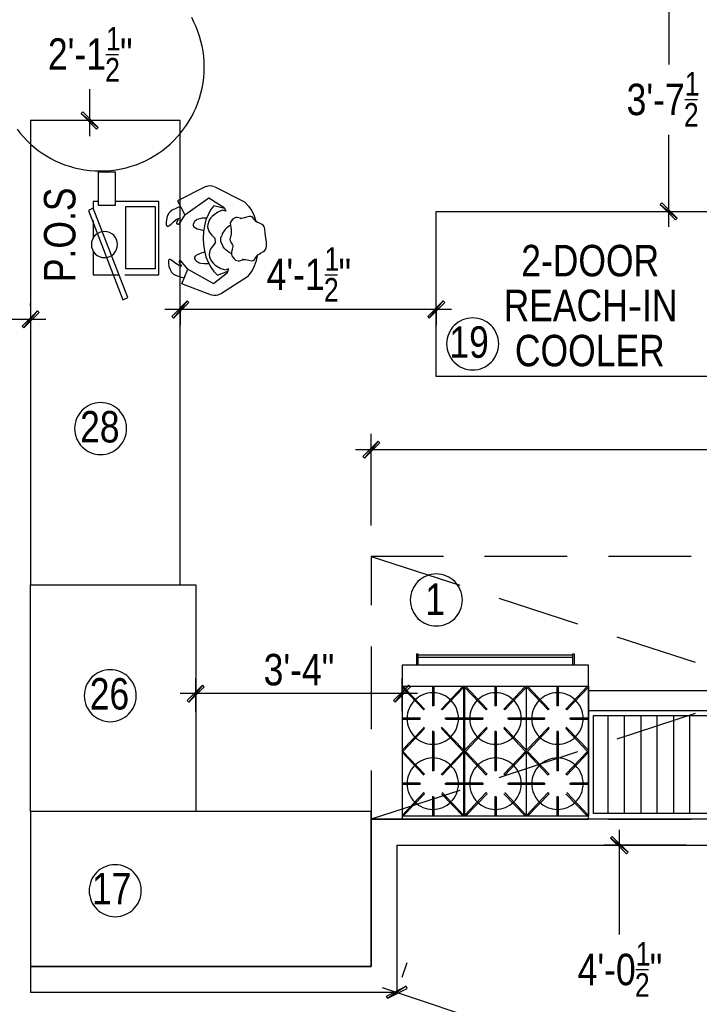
# Model space of a CAD drawing. Header units: millimetres. Extents: x -2604 to 15910, y -8758 to 4239.
# Tile 3 of 13: x 2759 to 6104, y -5005 to -156. Entities that reach past the tile are written whole.
import ezdxf
from ezdxf.enums import TextEntityAlignment as Align

# ---------------------------------------------------------------- set-up
doc = ezdxf.new("R2010")
doc.units = ezdxf.units.MM
doc.layers.add('SOURCE_TEXT', color=7, linetype='Continuous')
doc.layers.add('SOURCE_TRACE', color=8, linetype='Continuous')

msp = doc.modelspace()

# ---------------------------------------------------------------- linework, layer by layer
at = {"layer": 'SOURCE_TRACE'}
for p, q in [((5953.8, 75.9), (5953.8, -376.6)), ((3183.5, -326.5), (3245.8, -326.5)), ((3103.5, -728.8), (3103.5, -498.5)), ((6032.3, -548.6), (6094.6, -548.6)), ((3069.7, -609.6), (3061.5, -617.7)), ((3061.5, -617.7), (3145.5, -686.8)), ((3061.5, -617.7), (3145.5, -686.8)), ((3137.4, -694.9), (3061.5, -617.7)), ((3145.5, -686.8), (3069.7, -609.6)), ((3029, -651.6), (3027.7, -651.6)), ((3145.5, -686.8), (3137.4, -694.9)), ((5953.8, -1175.9), (5953.8, -723.4)), ((3675.2, -978.1), (3535.7, -1048.5)), ((3718.6, -979.4), (3866.2, -1052.6)), ((3146.9, -1051.2), (3119.8, -1051.2)), ((3119.8, -1051.2), (3119.8, -1083.7)), ((3443.6, -1051.2), (3229.5, -1051.2)), ((3443.6, -1412.9), (3443.6, -1051.2)), ((3535.7, -1048.5), (3570.9, -1116.2)), ((3570.9, -1116.2), (3690.1, -1033.6)), ((3690.1, -1033.6), (3764.6, -1081)), ((3866.2, -1052.6), (3885.2, -1074.3)), ((5919.9, -1058), (5911.8, -1066.1)), ((5911.8, -1066.1), (5995.8, -1133.9)), ((5911.8, -1066.1), (5995.8, -1133.9)), ((5987.6, -1142), (5911.8, -1066.1)), ((5995.8, -1133.9), (5919.9, -1058)), ((3491, -1110.8), (3484.2, -1124.4)), ((3499.1, -1101.3), (3491, -1110.8)), ((3508.6, -1093.2), (3499.1, -1101.3)), ((3530.3, -1083.7), (3508.6, -1093.2)), ((3549.2, -1075.6), (3530.3, -1083.7)), ((3698.2, -1091.9), (3686, -1116.2)), ((3714.5, -1072.9), (3698.2, -1091.9)), ((3767.3, -1086.4), (3714.5, -1072.9)), ((3734.8, -1104.1), (3715.9, -1116.2)), ((3756.5, -1094.6), (3734.8, -1104.1)), ((3774.1, -1098.6), (3756.5, -1094.6)), ((3764.6, -1081), (3774.1, -1098.6)), ((3885.2, -1074.3), (3901.4, -1097.3)), ((3901.4, -1097.3), (3912.3, -1121.7)), ((5926.7, -1100), (6029.6, -1100)), ((3119.8, -1144.7), (3119.8, -1232.7)), ((3481.5, -1140.6), (3480.1, -1156.9)), ((3480.1, -1156.9), (3480.1, -1163.7)), ((3480.1, -1163.7), (3481.5, -1169.1)), ((3484.2, -1124.4), (3481.5, -1140.6)), ((3493.7, -1171.8), (3504.5, -1162.3)), ((3504.5, -1162.3), (3516.7, -1151.5)), ((3516.7, -1151.5), (3528.9, -1140.6)), ((3528.9, -1140.6), (3542.5, -1133.9)), ((3533, -1156.9), (3534.3, -1151.5)), ((3533, -1160.9), (3533, -1156.9)), ((3537, -1163.7), (3533, -1160.9)), ((3534.3, -1151.5), (3542.5, -1133.9)), ((3541.1, -1163.7), (3537, -1163.7)), ((3570.9, -1116.2), (3541.1, -1163.7)), ((3615.6, -1156.9), (3612.9, -1165)), ((3619.7, -1150.1), (3615.6, -1156.9)), ((3625.1, -1144.7), (3619.7, -1150.1)), ((3630.5, -1140.6), (3625.1, -1144.7)), ((3638.6, -1137.9), (3630.5, -1140.6)), ((3657.6, -1133.9), (3638.6, -1137.9)), ((3679.3, -1132.5), (3657.6, -1133.9)), ((3675.2, -1142), (3668.4, -1170.4)), ((3686, -1116.2), (3675.2, -1142)), ((3687.4, -1154.2), (3684.7, -1165)), ((3691.5, -1143.3), (3687.4, -1154.2)), ((3698.2, -1133.9), (3691.5, -1143.3)), ((3706.4, -1124.4), (3698.2, -1133.9)), ((3715.9, -1116.2), (3706.4, -1124.4)), ((3805.3, -1142), (3794.4, -1156.9)), ((3794.4, -1156.9), (3797.1, -1169.1)), ((3810.7, -1136.6), (3805.3, -1142)), ((3816.1, -1132.5), (3810.7, -1136.6)), ((3822.9, -1129.8), (3816.1, -1132.5)), ((3829.6, -1129.8), (3822.9, -1129.8)), ((3844.5, -1133.9), (3829.6, -1129.8)), ((3847.3, -1135.2), (3843.2, -1136.6)), ((3851.3, -1135.2), (3844.5, -1133.9)), ((3859.4, -1133.9), (3851.3, -1135.2)), ((3875.7, -1128.4), (3859.4, -1133.9)), ((3890.6, -1124.4), (3875.7, -1128.4)), ((3896, -1124.4), (3890.6, -1124.4)), ((3902.8, -1127.1), (3896, -1124.4)), ((3912.3, -1137.9), (3902.8, -1127.1)), ((3912.3, -1121.7), (3920.4, -1147.4)), ((3923.1, -1150.1), (3912.3, -1137.9)), ((3929.9, -1154.2), (3923.1, -1150.1)), ((3936.7, -1156.9), (3929.9, -1154.2)), ((3951.6, -1163.7), (3936.7, -1156.9)), ((3957, -1167.7), (3951.6, -1163.7)), ((5995.8, -1133.9), (5987.6, -1142)), ((3481.5, -1169.1), (3484.2, -1173.1)), ((3484.2, -1173.1), (3486.9, -1174.5)), ((3486.9, -1174.5), (3489.6, -1173.1)), ((3489.6, -1173.1), (3493.7, -1171.8)), ((3612.9, -1165), (3612.9, -1171.8)), ((3612.9, -1171.8), (3617, -1177.2)), ((3617, -1177.2), (3623.7, -1181.3)), ((3623.7, -1181.3), (3631.9, -1185.3)), ((3631.9, -1185.3), (3641.3, -1188)), ((3641.3, -1188), (3664.4, -1193.5)), ((3663, -1200.2), (3661.7, -1231.4)), ((3668.4, -1170.4), (3663, -1200.2)), ((3684.7, -1165), (3683.3, -1175.9)), ((3683.3, -1175.9), (3686, -1186.7)), ((3686, -1186.7), (3690.1, -1197.5)), ((3690.1, -1197.5), (3696.9, -1207)), ((3696.9, -1207), (3705, -1216.5)), ((3757.8, -1207), (3753.8, -1219.2)), ((3764.6, -1196.2), (3757.8, -1207)), ((3770, -1189.4), (3764.6, -1196.2)), ((3776.8, -1182.6), (3770, -1189.4)), ((3784.9, -1175.9), (3776.8, -1182.6)), ((3795.8, -1167.7), (3784.9, -1175.9)), ((3797.1, -1169.1), (3798.5, -1179.9)), ((3798.5, -1179.9), (3799.8, -1190.8)), ((3799.8, -1211.1), (3798.5, -1219.2)), ((3799.8, -1190.8), (3799.8, -1198.9)), ((3799.8, -1198.9), (3799.8, -1211.1)), ((3961, -1173.1), (3957, -1167.7)), ((3963.8, -1179.9), (3961, -1173.1)), ((3965.1, -1188), (3963.8, -1179.9)), ((3967.8, -1207), (3965.1, -1188)), ((3970.5, -1230), (3967.8, -1207)), ((3661.7, -1231.4), (3663, -1262.5)), ((3705, -1216.5), (3721.3, -1234.1)), ((3722.6, -1251.7), (3707.7, -1272)), ((3722.6, -1251.7), (3721.3, -1234.1)), ((3748.4, -1235.5), (3749.7, -1230)), ((3748.4, -1242.2), (3748.4, -1235.5)), ((3748.4, -1247.6), (3748.4, -1242.2)), ((3751.1, -1253.1), (3748.4, -1247.6)), ((3749.7, -1230), (3753.8, -1219.2)), ((3756.5, -1263.9), (3751.1, -1253.1)), ((3794.4, -1230), (3793.1, -1238.2)), ((3793.1, -1238.2), (3794.4, -1244.9)), ((3795.8, -1226), (3794.4, -1230)), ((3794.4, -1244.9), (3798.5, -1251.7)), ((3798.5, -1219.2), (3795.8, -1226)), ((3798.5, -1251.7), (3806.6, -1263.9)), ((3973.2, -1251.7), (3970.5, -1230)), ((3973.2, -1270.7), (3973.2, -1251.7)), ((3119.8, -1293.7), (3119.8, -1412.9)), ((3638.6, -1310), (3648.1, -1305.9)), ((3648.1, -1305.9), (3669.8, -1299.1)), ((3663, -1262.5), (3668.4, -1293.7)), ((3668.4, -1293.7), (3675.2, -1323.5)), ((3692.8, -1303.2), (3691.5, -1312.7)), ((3695.5, -1292.4), (3692.8, -1303.2)), ((3700.9, -1281.5), (3695.5, -1292.4)), ((3707.7, -1272), (3700.9, -1281.5)), ((3760.6, -1274.7), (3756.5, -1263.9)), ((3768.7, -1284.2), (3760.6, -1274.7)), ((3774.1, -1289.6), (3768.7, -1284.2)), ((3780.9, -1296.4), (3774.1, -1289.6)), ((3790.4, -1301.8), (3780.9, -1296.4)), ((3801.2, -1308.6), (3790.4, -1301.8)), ((3805.3, -1285.6), (3801.2, -1300.5)), ((3801.2, -1300.5), (3801.2, -1310)), ((3808, -1273.4), (3805.3, -1285.6)), ((3806.6, -1263.9), (3808, -1268)), ((3808, -1268), (3808, -1273.4)), ((3938, -1310), (3944.8, -1305.9)), ((3944.8, -1305.9), (3959.7, -1297.8)), ((3959.7, -1297.8), (3965.1, -1292.4)), ((3965.1, -1292.4), (3969.2, -1286.9)), ((3969.2, -1286.9), (3971.9, -1278.8)), ((3971.9, -1278.8), (3973.2, -1270.7)), ((3492.3, -1338.4), (3491, -1342.5)), ((3491, -1342.5), (3491, -1347.9)), ((3491, -1347.9), (3491, -1354.7)), ((3491, -1354.7), (3493.7, -1370.9)), ((3495, -1337.1), (3492.3, -1338.4)), ((3499.1, -1337.1), (3495, -1337.1)), ((3503.2, -1338.4), (3499.1, -1337.1)), ((3514, -1346.5), (3503.2, -1338.4)), ((3527.6, -1356), (3514, -1346.5)), ((3541.1, -1365.5), (3527.6, -1356)), ((3546.5, -1341.1), (3543.8, -1345.2)), ((3543.8, -1345.2), (3543.8, -1349.2)), ((3543.8, -1349.2), (3545.2, -1354.7)), ((3545.2, -1354.7), (3554.6, -1370.9)), ((3550.6, -1341.1), (3546.5, -1341.1)), ((3585.8, -1384.5), (3550.6, -1341.1)), ((3621, -1324.9), (3625.1, -1319.4)), ((3621, -1333), (3621, -1324.9)), ((3625.1, -1339.8), (3621, -1333)), ((3625.1, -1319.4), (3630.5, -1314)), ((3629.2, -1346.5), (3625.1, -1339.8)), ((3635.9, -1350.6), (3629.2, -1346.5)), ((3630.5, -1314), (3638.6, -1310)), ((3642.7, -1354.7), (3635.9, -1350.6)), ((3650.8, -1356), (3642.7, -1354.7)), ((3668.4, -1358.7), (3650.8, -1356)), ((3690.1, -1357.4), (3668.4, -1358.7)), ((3675.2, -1323.5), (3686, -1350.6)), ((3686, -1350.6), (3699.6, -1375)), ((3691.5, -1312.7), (3692.8, -1323.5)), ((3692.8, -1323.5), (3696.9, -1334.3)), ((3696.9, -1334.3), (3702.3, -1345.2)), ((3702.3, -1345.2), (3710.4, -1354.7)), ((3710.4, -1354.7), (3719.9, -1362.8)), ((3801.2, -1310), (3802.5, -1320.8)), ((3803.9, -1320.8), (3814.7, -1334.3)), ((3814.7, -1334.3), (3821.5, -1339.8)), ((3821.5, -1339.8), (3826.9, -1342.5)), ((3826.9, -1342.5), (3833.7, -1343.8)), ((3833.7, -1343.8), (3840.5, -1343.8)), ((3840.5, -1343.8), (3855.4, -1338.4)), ((3859.4, -1337.1), (3855.4, -1334.3)), ((3855.4, -1338.4), (3862.2, -1337.1)), ((3862.2, -1337.1), (3870.3, -1337.1)), ((3870.3, -1337.1), (3886.5, -1339.8)), ((3886.5, -1339.8), (3901.4, -1343.8)), ((3901.4, -1343.8), (3908.2, -1342.5)), ((3908.2, -1342.5), (3913.6, -1339.8)), ((3913.6, -1339.8), (3921.8, -1327.6)), ((3915, -1368.2), (3924.5, -1342.5)), ((3921.8, -1327.6), (3931.2, -1314)), ((3924.5, -1342.5), (3929.9, -1316.7)), ((3931.2, -1314), (3938, -1310)), ((3493.7, -1370.9), (3499.1, -1385.8)), ((3499.1, -1385.8), (3505.9, -1399.4)), ((3505.9, -1399.4), (3515.4, -1408.9)), ((3554.6, -1370.9), (3541.1, -1365.5)), ((3557.4, -1456.3), (3585.8, -1384.5)), ((3585.8, -1384.5), (3713.1, -1454.9)), ((3699.6, -1375), (3714.5, -1396.7)), ((3713.1, -1454.9), (3780.9, -1400.7)), ((3714.5, -1396.7), (3732.1, -1414.3)), ((3719.9, -1362.8), (3729.4, -1369.6)), ((3729.4, -1369.6), (3749.7, -1380.4)), ((3732.1, -1414.3), (3783.6, -1394)), ((3749.7, -1380.4), (3771.4, -1387.2)), ((3771.4, -1387.2), (3789, -1381.8)), ((3780.9, -1400.7), (3789, -1381.8)), ((3885.2, -1417), (3902.8, -1392.6)), ((3902.8, -1392.6), (3915, -1368.2)), ((3119.8, -1412.9), (3247.1, -1412.9)), ((3275.6, -1412.9), (3443.6, -1412.9)), ((3515.4, -1408.9), (3526.2, -1414.3)), ((3526.2, -1414.3), (3547.9, -1422.4)), ((3547.9, -1422.4), (3568.2, -1427.8)), ((3747, -1506.4), (3885.2, -1417)), ((4260.4, -1411.6), (4322.7, -1411.6)), ((3703.7, -1511.8), (3557.4, -1456.3)), ((3507.2, -1617.5), (3583.1, -1540.3)), ((3583.1, -1540.3), (3515.4, -1625.6)), ((3583.1, -1540.3), (3515.4, -1625.6)), ((3515.4, -1625.6), (3591.2, -1548.4)), ((3591.2, -1548.4), (3583.1, -1540.3)), ((4842.9, -1540.3), (4767.1, -1617.5)), ((4775.2, -1625.6), (4842.9, -1540.3)), ((4775.2, -1625.6), (4842.9, -1540.3)), ((4851.1, -1548.4), (4775.2, -1625.6)), ((4842.9, -1540.3), (4851.1, -1548.4)), ((2846.2, -1589), (2770.3, -1664.9)), ((2778.4, -1673), (2846.2, -1589)), ((2778.4, -1673), (2846.2, -1589)), ((2854.3, -1597.2), (2778.4, -1673)), ((2812.3, -1564.6), (2812.3, -1553.8)), ((2846.2, -1589), (2854.3, -1597.2)), ((4884.9, -1583.6), (3473.4, -1583.6)), ((3549.2, -1580.9), (3549.2, -1659.5)), ((4809.1, -1580.9), (4809.1, -1659.5)), ((-75.9, -1631), (2888.1, -1631)), ((3515.4, -1625.6), (3507.2, -1617.5)), ((4767.1, -1617.5), (4775.2, -1625.6)), ((2770.3, -1664.9), (2778.4, -1673)), ((4489.4, -2647), (4489.4, -2195.9)), ((4412.1, -2273.1), (8527.6, -2273.1)), ((4447.4, -2307), (4523.2, -2231.1)), ((4523.2, -2231.1), (4455.5, -2315.1)), ((4523.2, -2231.1), (4455.5, -2315.1)), ((4455.5, -2315.1), (4531.4, -2239.3)), ((4531.4, -2239.3), (4523.2, -2231.1)), ((4455.5, -2315.1), (4447.4, -2307)), ((4844.3, -2798.7), (4489.4, -2798.7)), ((4489.4, -2798.7), (4489.4, -3039.9)), ((4489.4, -2798.7), (4925.6, -2941)), ((5453.9, -2798.7), (5047.5, -2798.7)), ((6063.5, -2798.7), (5657.1, -2798.7)), ((5117.9, -3004.7), (5504, -3130.6)), ((5697.7, -3194.3), (6083.8, -3320.3)), ((4489.4, -3243.1), (4489.4, -3649.5)), ((4711.5, -3278.3), (4711.5, -3335.2)), ((4711.5, -3278.3), (4718.3, -3278.3)), ((4718.3, -3278.3), (4718.3, -3335.2)), ((5482.3, -3285.1), (4718.3, -3285.1)), ((5482.3, -3297.3), (4718.3, -3297.3)), ((5482.3, -3335.2), (5482.3, -3278.3)), ((5482.3, -3278.3), (5487.8, -3278.3)), ((5487.8, -3278.3), (5487.8, -3335.2)), ((3583.1, -3508.6), (3659, -3432.7)), ((3659, -3432.7), (3591.2, -3516.7)), ((3659, -3432.7), (3591.2, -3516.7)), ((3591.2, -3516.7), (3667.1, -3440.9)), ((3625.1, -3562.8), (3625.1, -3398.9)), ((3667.1, -3440.9), (3659, -3432.7)), ((4675, -3432.7), (4599.1, -3508.6)), ((4607.2, -3516.7), (4675, -3432.7)), ((4607.2, -3516.7), (4675, -3432.7)), ((4683.1, -3440.9), (4607.2, -3516.7)), ((4641.1, -3562.8), (4641.1, -3398.9)), ((4641.1, -3438.1), (5558.2, -3438.1)), ((4641.1, -3442.2), (4748.1, -3554.6)), ((4645.2, -3438.1), (4752.2, -3550.6)), ((4675, -3432.7), (4683.1, -3440.9)), ((4790.1, -3438.1), (4790.1, -3534.3)), ((4796.9, -3438.1), (4796.9, -3534.3)), ((4834.8, -3550.6), (4941.8, -3438.1)), ((4838.9, -3554.6), (4945.9, -3442.2)), ((4945.9, -4078.9), (4945.9, -3438.1)), ((4948.6, -3438.1), (4948.6, -4078.9)), ((4948.6, -4078.9), (4948.6, -3438.1)), ((4948.6, -3442.2), (5055.6, -3554.6)), ((4954, -3438.1), (5059.7, -3550.6)), ((5097.6, -3438.1), (5097.6, -3534.3)), ((5104.4, -3438.1), (5104.4, -3534.3)), ((5142.3, -3550.6), (5249.3, -3438.1)), ((5147.7, -3554.6), (5253.4, -3442.2)), ((5253.4, -4078.9), (5253.4, -3438.1)), ((5253.4, -3442.2), (5360.4, -3554.6)), ((5258.8, -3438.1), (5364.5, -3550.6)), ((5402.4, -3438.1), (5402.4, -3534.3)), ((5409.2, -3438.1), (5409.2, -3534.3)), ((5447.1, -3550.6), (5554.1, -3438.1)), ((5452.5, -3554.6), (5558.2, -3442.2)), ((5558.2, -3438.1), (5558.2, -4078.9)), ((5558.2, -4078.9), (5558.2, -3438.1)), ((4716.9, -3474.7), (3549.2, -3474.7)), ((3591.2, -3516.7), (3583.1, -3508.6)), ((4599.1, -3508.6), (4607.2, -3516.7)), ((5654.4, -3583.1), (5654.4, -4065.4)), ((6083.8, -3572.3), (5697.7, -3699.6)), ((5734.3, -3583.1), (5734.3, -4065.4)), ((5815.6, -3583.1), (5815.6, -4065.4)), ((5895.5, -3583.1), (5895.5, -4065.4)), ((5976.8, -3583.1), (5976.8, -4065.4)), ((6056.7, -3583.1), (6056.7, -4065.4)), ((4730.5, -3595.3), (4641.1, -3595.3)), ((4730.5, -3602.1), (4641.1, -3602.1)), ((4945.9, -3595.3), (4856.5, -3595.3)), ((4945.9, -3602.1), (4856.5, -3602.1)), ((5038, -3595.3), (4948.6, -3595.3)), ((5038, -3602.1), (4948.6, -3602.1)), ((5342.8, -3595.3), (5165.3, -3595.3)), ((5342.8, -3602.1), (5165.3, -3602.1)), ((5558.2, -3595.3), (5470.1, -3595.3)), ((5558.2, -3602.1), (5470.1, -3602.1)), ((4641.1, -3753.8), (4748.1, -3642.7)), ((4645.2, -3759.2), (4752.2, -3646.8)), ((4790.1, -3661.7), (4790.1, -3759.2)), ((4796.9, -3661.7), (4796.9, -3759.2)), ((4834.8, -3646.8), (4941.8, -3759.2)), ((4838.9, -3642.7), (4945.9, -3753.8)), ((4948.6, -3753.8), (5055.6, -3642.7)), ((4954, -3759.2), (5059.7, -3646.8)), ((5097.6, -3661.7), (5097.6, -3759.2)), ((5104.4, -3661.7), (5104.4, -3759.2)), ((5142.3, -3646.8), (5249.3, -3759.2)), ((5147.7, -3642.7), (5253.4, -3753.8)), ((5253.4, -3753.8), (5360.4, -3642.7)), ((5258.8, -3759.2), (5364.5, -3646.8)), ((5402.4, -3661.7), (5402.4, -3759.2)), ((5409.2, -3661.7), (5409.2, -3855.4)), ((5447.1, -3646.8), (5554.1, -3759.2)), ((5452.5, -3642.7), (5558.2, -3753.8)), ((4641.1, -3763.3), (4748.1, -3875.7)), ((4645.2, -3759.2), (4752.2, -3871.6)), ((4790.1, -3759.2), (4790.1, -3855.4)), ((4796.9, -3759.2), (4796.9, -3855.4)), ((4834.8, -3871.6), (4941.8, -3759.2)), ((4838.9, -3875.7), (4945.9, -3763.3)), ((4948.6, -3763.3), (5055.6, -3875.7)), ((4954, -3759.2), (5059.7, -3871.6)), ((5097.6, -3759.2), (5097.6, -3855.4)), ((5104.4, -3759.2), (5104.4, -3855.4)), ((5504, -3761.9), (5117.9, -3889.2)), ((5142.3, -3871.6), (5249.3, -3759.2)), ((5147.7, -3875.7), (5253.4, -3763.3)), ((5253.4, -3763.3), (5360.4, -3875.7)), ((5258.8, -3759.2), (5364.5, -3871.6)), ((5402.4, -3759.2), (5402.4, -3855.4)), ((5447.1, -3871.6), (5554.1, -3759.2)), ((5452.5, -3875.7), (5558.2, -3763.3)), ((4489.4, -3852.7), (4489.4, -4093.8)), ((4730.5, -3916.3), (4641.1, -3916.3)), ((4730.5, -3921.8), (4641.1, -3921.8)), ((4945.9, -3916.3), (4856.5, -3916.3)), ((4945.9, -3921.8), (4856.5, -3921.8)), ((5038, -3916.3), (4948.6, -3916.3)), ((5038, -3921.8), (4948.6, -3921.8)), ((5342.8, -3916.3), (5165.3, -3916.3)), ((5342.8, -3921.8), (5165.3, -3921.8)), ((5558.2, -3916.3), (5470.1, -3916.3)), ((5558.2, -3921.8), (5470.1, -3921.8)), ((4925.6, -3951.6), (4489.4, -4093.8)), ((4641.1, -4074.8), (4748.1, -3962.4)), ((4645.2, -4078.9), (4752.2, -3967.8)), ((4834.8, -3967.8), (4941.8, -4078.9)), ((4838.9, -3962.4), (4945.9, -4074.8)), ((4948.6, -4074.8), (5055.6, -3962.4)), ((4954, -4078.9), (5059.7, -3967.8)), ((5142.3, -3967.8), (5249.3, -4078.9)), ((5147.7, -3962.4), (5253.4, -4074.8)), ((5253.4, -4074.8), (5360.4, -3962.4)), ((5258.8, -4078.9), (5364.5, -3967.8)), ((5447.1, -3967.8), (5554.1, -4078.9)), ((5452.5, -3962.4), (5558.2, -4074.8)), ((4790.1, -3982.7), (4790.1, -4078.9)), ((4796.9, -3982.7), (4796.9, -4078.9)), ((5097.6, -3982.7), (5097.6, -4078.9)), ((5104.4, -3982.7), (5104.4, -4078.9)), ((5402.4, -3982.7), (5402.4, -4078.9)), ((5409.2, -3982.7), (5409.2, -4078.9)), ((4489.4, -4093.8), (4489.4, -4818.5)), ((12414.2, -4093.8), (4489.4, -4093.8)), ((4489.4, -4093.8), (4844.3, -4093.8)), ((5558.2, -4078.9), (4641.1, -4078.9)), ((5047.5, -4093.8), (5453.9, -4093.8)), ((5657.1, -4093.8), (6063.5, -4093.8)), ((5709.9, -4145.3), (5709.9, -4661.4)), ((5667.9, -4187.3), (5676.1, -4179.1)), ((5753.3, -4255), (5667.9, -4187.3)), ((5667.9, -4187.3), (5745.1, -4263.1)), ((5753.3, -4255), (5667.9, -4187.3)), ((5676.1, -4179.1), (5753.3, -4255)), ((4615.3, -4221.1), (12414.2, -4219.8)), ((4615.3, -4221.1), (4615.3, -4945.9)), ((6039.1, -4221.1), (5634.1, -4221.1)), ((5745.1, -4263.1), (5753.3, -4255)), ((4489.4, -4818.5), (2812.3, -4818.5)), ((2812.3, -4818.5), (2812.3, -4945.9)), ((4664.1, -4800.9), (4639.7, -4872.7)), ((5791.2, -4833.5), (5853.5, -4833.5)), ((4615.3, -4945.9), (2812.3, -4945.9)), ((4543.6, -4921.5), (5131.5, -5117.9)), ((4565.2, -4964.9), (4661.4, -4916.1)), ((4661.4, -4916.1), (4570.6, -4974.3)), ((4661.4, -4916.1), (4570.6, -4974.3)), ((4570.6, -4974.3), (4666.8, -4926.9)), ((4666.8, -4926.9), (4661.4, -4916.1)), ((4570.6, -4974.3), (4565.2, -4964.9))]:
    msp.add_line(p, q, dxfattribs=at)
for points in [[(3667.1, -389.5), (3666.4, -363.2), (3664.4, -337.2), (3661.2, -311.6), (3656.7, -286.4), (3651, -261.7), (3644.1, -237.4), (3636.1, -213.6), (3626.9, -190.4), (3616.7, -167.8), (3605.4, -145.7)], [(3155.7, -900.9), (3182, -900.2), (3208, -898.2), (3233.6, -895), (3258.8, -890.5), (3283.5, -884.8), (3307.8, -877.9), (3331.5, -869.8), (3354.8, -860.7), (3377.4, -850.4), (3399.5, -839.1), (3420.9, -826.8), (3441.6, -813.5), (3461.7, -799.3), (3481, -784.1), (3499.5, -768), (3517.3, -751.1), (3534.2, -733.3), (3550.3, -714.8), (3565.5, -695.4), (3579.7, -675.4), (3593, -654.6), (3605.4, -633.2), (3616.7, -611.2), (3626.9, -588.5), (3636.1, -565.3), (3644.1, -541.5), (3651, -517.3), (3656.7, -492.5), (3661.2, -467.3), (3664.4, -441.8), (3666.4, -415.8), (3667.1, -389.5)], [(2745.9, -695.4), (2761.1, -714.8), (2777.2, -733.3), (2794.1, -751.1), (2811.9, -768), (2830.4, -784.1), (2849.7, -799.3), (2869.8, -813.5), (2890.5, -826.8), (2911.9, -839.1), (2934, -850.4), (2956.6, -860.7), (2979.9, -869.8), (3003.6, -877.9), (3027.9, -884.8), (3052.6, -890.5), (3077.8, -895), (3103.4, -898.2), (3129.4, -900.2), (3155.7, -900.9)], [(3717, -979.2), (3706.6, -975.4), (3695.8, -974), (3685, -975), (3674.5, -978.4)], [(3176, -1198.9), (3163, -1200.2), (3151, -1203.9), (3140, -1209.9), (3130.5, -1217.7), (3122.7, -1227.3), (3116.7, -1238.2), (3113, -1250.3), (3111.7, -1263.2)], [(3240.4, -1263.2), (3239.1, -1250.3), (3235.3, -1238.2), (3229.4, -1227.3), (3221.5, -1217.7), (3212, -1209.9), (3201.1, -1203.9), (3189, -1200.2), (3176, -1198.9)], [(3111.7, -1263.2), (3113, -1276.2), (3116.7, -1288.3), (3122.7, -1299.2), (3130.5, -1308.7), (3140, -1316.6), (3151, -1322.5), (3163, -1326.3), (3176, -1327.6)], [(3176, -1327.6), (3189, -1326.3), (3201.1, -1322.5), (3212, -1316.6), (3221.5, -1308.7), (3229.4, -1299.2), (3235.3, -1288.3), (3239.1, -1276.2), (3240.4, -1263.2)], [(3703.8, -1510.7), (3714.6, -1512.9), (3725.5, -1512.8), (3736.1, -1510.2), (3745.9, -1505.3)], [(4988.6, -1624.2), (4975.5, -1624.9), (4962.8, -1626.8), (4950.5, -1630), (4938.7, -1634.3), (4927.5, -1639.7), (4917, -1646.1), (4907.1, -1653.5), (4898, -1661.7), (4889.8, -1670.8), (4882.4, -1680.7), (4876, -1691.2), (4870.6, -1702.4), (4866.3, -1714.2), (4863.1, -1726.5), (4861.2, -1739.2), (4860.5, -1752.3)], [(5116.6, -1752.3), (5115.9, -1739.2), (5114, -1726.5), (5110.8, -1714.2), (5106.5, -1702.4), (5101.1, -1691.2), (5094.7, -1680.7), (5087.3, -1670.8), (5079.1, -1661.7), (5070, -1653.5), (5060.1, -1646.1), (5049.6, -1639.7), (5038.4, -1634.3), (5026.6, -1630), (5014.4, -1626.8), (5001.6, -1624.9), (4988.6, -1624.2)], [(4860.5, -1752.3), (4861.2, -1765.4), (4863.1, -1778.1), (4866.3, -1790.3), (4870.6, -1802.1), (4876, -1813.3), (4882.4, -1823.8), (4889.8, -1833.7), (4898, -1842.8), (4907.1, -1851), (4917, -1858.4), (4927.5, -1864.8), (4938.7, -1870.2), (4950.5, -1874.5), (4962.8, -1877.7), (4975.5, -1879.6), (4988.6, -1880.3)], [(4988.6, -1880.3), (5001.6, -1879.6), (5014.4, -1877.7), (5026.6, -1874.5), (5038.4, -1870.2), (5049.6, -1864.8), (5060.1, -1858.4), (5070, -1851), (5079.1, -1842.8), (5087.3, -1833.7), (5094.7, -1823.8), (5101.1, -1813.3), (5106.5, -1802.1), (5110.8, -1790.3), (5114, -1778.1), (5115.9, -1765.4), (5116.6, -1752.3)], [(3157.1, -2041.5), (3144, -2042.1), (3131.3, -2044.1), (3119, -2047.2), (3107.2, -2051.5), (3096, -2056.9), (3085.5, -2063.3), (3075.6, -2070.7), (3066.5, -2079), (3058.3, -2088.1), (3050.9, -2097.9), (3044.5, -2108.5), (3039.1, -2119.7), (3034.8, -2131.4), (3031.6, -2143.7), (3029.7, -2156.4), (3029, -2169.5)], [(3285.1, -2169.5), (3284.4, -2156.4), (3282.5, -2143.7), (3279.3, -2131.4), (3275, -2119.7), (3269.6, -2108.5), (3263.2, -2097.9), (3255.8, -2088.1), (3247.6, -2079), (3238.5, -2070.7), (3228.6, -2063.3), (3218.1, -2056.9), (3206.9, -2051.5), (3195.1, -2047.2), (3182.9, -2044.1), (3170.1, -2042.1), (3157.1, -2041.5)], [(3029, -2169.5), (3029.7, -2182.6), (3031.6, -2195.3), (3034.8, -2207.6), (3039.1, -2219.3), (3044.5, -2230.5), (3050.9, -2241.1), (3058.3, -2250.9), (3066.5, -2260), (3075.6, -2268.3), (3085.5, -2275.7), (3096, -2282.1), (3107.2, -2287.5), (3119, -2291.8), (3131.3, -2294.9), (3144, -2296.9), (3157.1, -2297.5)], [(3157.1, -2297.5), (3170.1, -2296.9), (3182.9, -2294.9), (3195.1, -2291.8), (3206.9, -2287.5), (3218.1, -2282.1), (3228.6, -2275.7), (3238.5, -2268.3), (3247.6, -2260), (3255.8, -2250.9), (3263.2, -2241.1), (3269.6, -2230.5), (3275, -2219.3), (3279.3, -2207.6), (3282.5, -2195.3), (3284.4, -2182.6), (3285.1, -2169.5)], [(4809.7, -2885.4), (4796.7, -2886.1), (4783.9, -2888), (4771.7, -2891.2), (4759.9, -2895.5), (4748.7, -2900.9), (4738.2, -2907.3), (4728.3, -2914.7), (4719.2, -2922.9), (4711, -2932), (4703.6, -2941.9), (4697.2, -2952.4), (4691.8, -2963.6), (4687.5, -2975.4), (4684.3, -2987.7), (4682.4, -3000.4), (4681.7, -3013.5)], [(4937.8, -3013.5), (4937.1, -3000.4), (4935.2, -2987.7), (4932, -2975.4), (4927.7, -2963.6), (4922.3, -2952.4), (4915.9, -2941.9), (4908.5, -2932), (4900.3, -2922.9), (4891.2, -2914.7), (4881.3, -2907.3), (4870.8, -2900.9), (4859.6, -2895.5), (4847.8, -2891.2), (4835.5, -2888), (4822.8, -2886.1), (4809.7, -2885.4)], [(4681.7, -3013.5), (4682.4, -3026.5), (4684.3, -3039.3), (4687.5, -3051.5), (4691.8, -3063.3), (4697.2, -3074.5), (4703.6, -3085), (4711, -3094.9), (4719.2, -3104), (4728.3, -3112.2), (4738.2, -3119.6), (4748.7, -3126), (4759.9, -3131.4), (4771.7, -3135.7), (4783.9, -3138.9), (4796.7, -3140.8), (4809.7, -3141.5)], [(4809.7, -3141.5), (4822.8, -3140.8), (4835.5, -3138.9), (4847.8, -3135.7), (4859.6, -3131.4), (4870.8, -3126), (4881.3, -3119.6), (4891.2, -3112.2), (4900.3, -3104), (4908.5, -3094.9), (4915.9, -3085), (4922.3, -3074.5), (4927.7, -3063.3), (4932, -3051.5), (4935.2, -3039.3), (4937.1, -3026.5), (4937.8, -3013.5)], [(3204.5, -3356.9), (3191.4, -3357.5), (3178.7, -3359.5), (3166.4, -3362.6), (3154.6, -3366.9), (3143.4, -3372.3), (3132.9, -3378.7), (3123, -3386.1), (3113.9, -3394.4), (3105.7, -3403.4), (3098.3, -3413.3), (3091.9, -3423.9), (3086.5, -3435.1), (3082.2, -3446.8), (3079, -3459.1), (3077.1, -3471.8), (3076.4, -3484.9)], [(3332.5, -3484.9), (3331.8, -3471.8), (3329.9, -3459.1), (3326.7, -3446.8), (3322.4, -3435.1), (3317, -3423.9), (3310.6, -3413.3), (3303.2, -3403.4), (3295, -3394.4), (3285.9, -3386.1), (3276, -3378.7), (3265.5, -3372.3), (3254.3, -3366.9), (3242.5, -3362.6), (3230.3, -3359.5), (3217.6, -3357.5), (3204.5, -3356.9)], [(3076.4, -3484.9), (3077.1, -3498), (3079, -3510.7), (3082.2, -3522.9), (3086.5, -3534.7), (3091.9, -3545.9), (3098.3, -3556.5), (3105.7, -3566.3), (3113.9, -3575.4), (3123, -3583.7), (3132.9, -3591), (3143.4, -3597.4), (3154.6, -3602.8), (3166.4, -3607.1), (3178.7, -3610.3), (3191.4, -3612.2), (3204.5, -3612.9)], [(3204.5, -3612.9), (3217.6, -3612.2), (3230.3, -3610.3), (3242.5, -3607.1), (3254.3, -3602.8), (3265.5, -3597.4), (3276, -3591), (3285.9, -3583.7), (3295, -3575.4), (3303.2, -3566.3), (3310.6, -3556.5), (3317, -3545.9), (3322.4, -3534.7), (3326.7, -3522.9), (3329.9, -3510.7), (3331.8, -3498), (3332.5, -3484.9)], [(4792.1, -3470.7), (4779.2, -3471.3), (4766.6, -3473.2), (4754.5, -3476.4), (4742.8, -3480.6), (4731.8, -3485.9), (4721.3, -3492.3), (4711.6, -3499.6), (4702.6, -3507.8), (4694.4, -3516.7), (4687.1, -3526.5), (4680.8, -3536.9), (4675.4, -3548), (4671.2, -3559.7), (4668, -3571.8), (4666.1, -3584.4), (4665.5, -3597.3)], [(4918.8, -3597.3), (4918.1, -3584.4), (4916.2, -3571.8), (4913.1, -3559.7), (4908.8, -3548), (4903.5, -3536.9), (4897.2, -3526.5), (4889.9, -3516.7), (4881.7, -3507.8), (4872.7, -3499.6), (4863, -3492.3), (4852.5, -3485.9), (4841.4, -3480.6), (4829.8, -3476.4), (4817.7, -3473.2), (4805.1, -3471.3), (4792.1, -3470.7)], [(5101, -3470.7), (5088, -3471.3), (5075.5, -3473.2), (5063.3, -3476.4), (5051.7, -3480.6), (5040.6, -3485.9), (5030.2, -3492.3), (5020.4, -3499.6), (5011.4, -3507.8), (5003.3, -3516.7), (4996, -3526.5), (4989.6, -3536.9), (4984.3, -3548), (4980, -3559.7), (4976.9, -3571.8), (4975, -3584.4), (4974.3, -3597.3)], [(5227.7, -3597.3), (5227, -3584.4), (5225.1, -3571.8), (5222, -3559.7), (5217.7, -3548), (5212.4, -3536.9), (5206, -3526.5), (5198.7, -3516.7), (5190.6, -3507.8), (5181.6, -3499.6), (5171.8, -3492.3), (5161.4, -3485.9), (5150.3, -3480.6), (5138.7, -3476.4), (5126.5, -3473.2), (5113.9, -3471.3), (5101, -3470.7)], [(5405.8, -3470.7), (5392.8, -3471.3), (5380.3, -3473.2), (5368.1, -3476.4), (5356.5, -3480.6), (5345.4, -3485.9), (5335, -3492.3), (5325.2, -3499.6), (5316.2, -3507.8), (5308.1, -3516.7), (5300.8, -3526.5), (5294.4, -3536.9), (5289.1, -3548), (5284.8, -3559.7), (5281.7, -3571.8), (5279.8, -3584.4), (5279.1, -3597.3)], [(5532.5, -3597.3), (5531.8, -3584.4), (5529.9, -3571.8), (5526.8, -3559.7), (5522.5, -3548), (5517.2, -3536.9), (5510.8, -3526.5), (5503.5, -3516.7), (5495.4, -3507.8), (5486.4, -3499.6), (5476.6, -3492.3), (5466.2, -3485.9), (5455.1, -3480.6), (5443.5, -3476.4), (5431.3, -3473.2), (5418.7, -3471.3), (5405.8, -3470.7)], [(4795.3, -3534.4), (4789, -3534.4)], [(5104.1, -3534.4), (5097.9, -3534.4)], [(5408.9, -3534.4), (5402.7, -3534.4)], [(4751.1, -3549.5), (4746.5, -3553.9)], [(4837.8, -3553.9), (4833.2, -3549.5)], [(5059.9, -3549.5), (5055.4, -3553.9)], [(5146.6, -3553.9), (5142.1, -3549.5)], [(5364.7, -3549.5), (5360.2, -3553.9)], [(5451.4, -3553.9), (5446.9, -3549.5)], [(4665.5, -3597.3), (4666.1, -3610.3), (4668, -3622.8), (4671.2, -3635), (4675.4, -3646.6), (4680.8, -3657.7), (4687.1, -3668.1), (4694.4, -3677.9), (4702.6, -3686.9), (4711.6, -3695.1), (4721.3, -3702.3), (4731.8, -3708.7), (4742.8, -3714), (4754.5, -3718.3), (4766.6, -3721.4), (4779.2, -3723.3), (4792.1, -3724)], [(4729.2, -3594.2), (4729.2, -3600.5)], [(4792.1, -3724), (4805.1, -3723.3), (4817.7, -3721.4), (4829.8, -3718.3), (4841.4, -3714), (4852.5, -3708.7), (4863, -3702.3), (4872.7, -3695.1), (4881.7, -3686.9), (4889.9, -3677.9), (4897.2, -3668.1), (4903.5, -3657.7), (4908.8, -3646.6), (4913.1, -3635), (4916.2, -3622.8), (4918.1, -3610.3), (4918.8, -3597.3)], [(4855, -3600.5), (4855, -3594.2)], [(4974.3, -3597.3), (4975, -3610.3), (4976.9, -3622.8), (4980, -3635), (4984.3, -3646.6), (4989.6, -3657.7), (4996, -3668.1), (5003.3, -3677.9), (5011.4, -3686.9), (5020.4, -3695.1), (5030.2, -3702.3), (5040.6, -3708.7), (5051.7, -3714), (5063.3, -3718.3), (5075.5, -3721.4), (5088, -3723.3), (5101, -3724)], [(5038.1, -3594.2), (5038.1, -3600.5)], [(5101, -3724), (5113.9, -3723.3), (5126.5, -3721.4), (5138.7, -3718.3), (5150.3, -3714), (5161.4, -3708.7), (5171.8, -3702.3), (5181.6, -3695.1), (5190.6, -3686.9), (5198.7, -3677.9), (5206, -3668.1), (5212.4, -3657.7), (5217.7, -3646.6), (5222, -3635), (5225.1, -3622.8), (5227, -3610.3), (5227.7, -3597.3)], [(5163.9, -3600.5), (5163.9, -3594.2)], [(5279.1, -3597.3), (5279.8, -3610.3), (5281.7, -3622.8), (5284.8, -3635), (5289.1, -3646.6), (5294.4, -3657.7), (5300.8, -3668.1), (5308.1, -3677.9), (5316.2, -3686.9), (5325.2, -3695.1), (5335, -3702.3), (5345.4, -3708.7), (5356.5, -3714), (5368.1, -3718.3), (5380.3, -3721.4), (5392.8, -3723.3), (5405.8, -3724)], [(5342.9, -3594.2), (5342.9, -3600.5)], [(5405.8, -3724), (5418.7, -3723.3), (5431.3, -3721.4), (5443.5, -3718.3), (5455.1, -3714), (5466.2, -3708.7), (5476.6, -3702.3), (5486.4, -3695.1), (5495.4, -3686.9), (5503.5, -3677.9), (5510.8, -3668.1), (5517.2, -3657.7), (5522.5, -3646.6), (5526.8, -3635), (5529.9, -3622.8), (5531.8, -3610.3), (5532.5, -3597.3)], [(5468.7, -3600.5), (5468.7, -3594.2)], [(4746.5, -3640.7), (4751.1, -3645.1)], [(4789, -3660.2), (4795.3, -3660.2)], [(4833.2, -3645.1), (4837.8, -3640.7)], [(5055.4, -3640.7), (5059.9, -3645.1)], [(5097.8, -3660.2), (5104.1, -3660.2)], [(5142.1, -3645.1), (5146.6, -3640.7)], [(5360.2, -3640.7), (5364.7, -3645.1)], [(5402.6, -3660.2), (5408.9, -3660.2)], [(5446.9, -3645.1), (5451.4, -3640.7)], [(4792.1, -3791.7), (4779.2, -3792.4), (4766.6, -3794.3), (4754.5, -3797.4), (4742.8, -3801.7), (4731.8, -3807), (4721.3, -3813.3), (4711.6, -3820.6), (4702.6, -3828.8), (4694.4, -3837.8), (4687.1, -3847.6), (4680.8, -3858), (4675.4, -3869.1), (4671.2, -3880.7), (4668, -3892.8), (4666.1, -3905.4), (4665.5, -3918.4)], [(4918.8, -3918.4), (4918.1, -3905.4), (4916.2, -3892.8), (4913.1, -3880.7), (4908.8, -3869.1), (4903.5, -3858), (4897.2, -3847.6), (4889.9, -3837.8), (4881.7, -3828.8), (4872.7, -3820.6), (4863, -3813.3), (4852.5, -3807), (4841.4, -3801.7), (4829.8, -3797.4), (4817.7, -3794.3), (4805.1, -3792.4), (4792.1, -3791.7)], [(5101, -3791.7), (5088, -3792.4), (5075.5, -3794.3), (5063.3, -3797.4), (5051.7, -3801.7), (5040.6, -3807), (5030.2, -3813.3), (5020.4, -3820.6), (5011.4, -3828.8), (5003.3, -3837.8), (4996, -3847.6), (4989.6, -3858), (4984.3, -3869.1), (4980, -3880.7), (4976.9, -3892.8), (4975, -3905.4), (4974.3, -3918.4)], [(5227.7, -3918.4), (5227, -3905.4), (5225.1, -3892.8), (5222, -3880.7), (5217.7, -3869.1), (5212.4, -3858), (5206, -3847.6), (5198.7, -3837.8), (5190.6, -3828.8), (5181.6, -3820.6), (5171.8, -3813.3), (5161.4, -3807), (5150.3, -3801.7), (5138.7, -3797.4), (5126.5, -3794.3), (5113.9, -3792.4), (5101, -3791.7)], [(5405.8, -3791.7), (5392.8, -3792.4), (5380.3, -3794.3), (5368.1, -3797.4), (5356.5, -3801.7), (5345.4, -3807), (5335, -3813.3), (5325.2, -3820.6), (5316.2, -3828.8), (5308.1, -3837.8), (5300.8, -3847.6), (5294.4, -3858), (5289.1, -3869.1), (5284.8, -3880.7), (5281.7, -3892.8), (5279.8, -3905.4), (5279.1, -3918.4)], [(5532.5, -3918.4), (5531.8, -3905.4), (5529.9, -3892.8), (5526.8, -3880.7), (5522.5, -3869.1), (5517.2, -3858), (5510.8, -3847.6), (5503.5, -3837.8), (5495.4, -3828.8), (5486.4, -3820.6), (5476.6, -3813.3), (5466.2, -3807), (5455.1, -3801.7), (5443.5, -3797.4), (5431.3, -3794.3), (5418.7, -3792.4), (5405.8, -3791.7)], [(4751.1, -3870.6), (4746.5, -3874.9)], [(4795.3, -3855.5), (4789, -3855.5)], [(4837.8, -3874.9), (4833.2, -3870.6)], [(5059.9, -3870.6), (5055.4, -3874.9)], [(5104.1, -3855.5), (5097.9, -3855.5)], [(5146.6, -3874.9), (5142.1, -3870.6)], [(5364.7, -3870.6), (5360.2, -3874.9)], [(5408.9, -3855.5), (5402.7, -3855.5)], [(5451.4, -3874.9), (5446.9, -3870.6)], [(4665.5, -3918.4), (4666.1, -3931.3), (4668, -3943.9), (4671.2, -3956), (4675.4, -3967.7), (4680.8, -3978.7), (4687.1, -3989.2), (4694.4, -3998.9), (4702.6, -4007.9), (4711.6, -4016.1), (4721.3, -4023.4), (4731.8, -4029.7), (4742.8, -4035.1), (4754.5, -4039.3), (4766.6, -4042.5), (4779.2, -4044.4), (4792.1, -4045)], [(4729.2, -3915.2), (4729.2, -3921.5)], [(4792.1, -4045), (4805.1, -4044.4), (4817.7, -4042.5), (4829.8, -4039.3), (4841.4, -4035.1), (4852.5, -4029.7), (4863, -4023.4), (4872.7, -4016.1), (4881.7, -4007.9), (4889.9, -3998.9), (4897.2, -3989.2), (4903.5, -3978.7), (4908.8, -3967.7), (4913.1, -3956), (4916.2, -3943.9), (4918.1, -3931.3), (4918.8, -3918.4)], [(4855, -3921.5), (4855, -3915.2)], [(4974.3, -3918.4), (4975, -3931.3), (4976.9, -3943.9), (4980, -3956), (4984.3, -3967.7), (4989.6, -3978.7), (4996, -3989.2), (5003.3, -3998.9), (5011.4, -4007.9), (5020.4, -4016.1), (5030.2, -4023.4), (5040.6, -4029.7), (5051.7, -4035.1), (5063.3, -4039.3), (5075.5, -4042.5), (5088, -4044.4), (5101, -4045)], [(5038.1, -3915.2), (5038.1, -3921.5)], [(5101, -4045), (5113.9, -4044.4), (5126.5, -4042.5), (5138.7, -4039.3), (5150.3, -4035.1), (5161.4, -4029.7), (5171.8, -4023.4), (5181.6, -4016.1), (5190.6, -4007.9), (5198.7, -3998.9), (5206, -3989.2), (5212.4, -3978.7), (5217.7, -3967.7), (5222, -3956), (5225.1, -3943.9), (5227, -3931.3), (5227.7, -3918.4)], [(5163.9, -3921.5), (5163.9, -3915.2)], [(5279.1, -3918.4), (5279.8, -3931.3), (5281.7, -3943.9), (5284.8, -3956), (5289.1, -3967.7), (5294.4, -3978.7), (5300.8, -3989.2), (5308.1, -3998.9), (5316.2, -4007.9), (5325.2, -4016.1), (5335, -4023.4), (5345.4, -4029.7), (5356.5, -4035.1), (5368.1, -4039.3), (5380.3, -4042.5), (5392.8, -4044.4), (5405.8, -4045)], [(5342.9, -3915.2), (5342.9, -3921.5)], [(5405.8, -4045), (5418.7, -4044.4), (5431.3, -4042.5), (5443.5, -4039.3), (5455.1, -4035.1), (5466.2, -4029.7), (5476.6, -4023.4), (5486.4, -4016.1), (5495.4, -4007.9), (5503.5, -3998.9), (5510.8, -3989.2), (5517.2, -3978.7), (5522.5, -3967.7), (5526.8, -3956), (5529.9, -3943.9), (5531.8, -3931.3), (5532.5, -3918.4)], [(5468.7, -3921.5), (5468.7, -3915.2)], [(4746.5, -3961.8), (4751.1, -3966.1)], [(5055.4, -3961.8), (5059.9, -3966.1)], [(5360.2, -3961.8), (5364.7, -3966.1)], [(4789, -3981.3), (4795.3, -3981.3)], [(5097.8, -3981.3), (5104.1, -3981.3)], [(5402.6, -3981.3), (5408.9, -3981.3)], [(3228.8, -4317.3), (3215.8, -4318), (3203, -4319.9), (3190.8, -4323.1), (3179, -4327.4), (3167.8, -4332.8), (3157.3, -4339.2), (3147.4, -4346.6), (3138.3, -4354.8), (3130.1, -4363.9), (3122.7, -4373.8), (3116.3, -4384.3), (3110.9, -4395.5), (3106.6, -4407.3), (3103.4, -4419.5), (3101.5, -4432.2), (3100.8, -4445.3)], [(3356.9, -4445.3), (3356.2, -4432.2), (3354.3, -4419.5), (3351.1, -4407.3), (3346.8, -4395.5), (3341.4, -4384.3), (3335, -4373.8), (3327.6, -4363.9), (3319.4, -4354.8), (3310.3, -4346.6), (3300.4, -4339.2), (3289.9, -4332.8), (3278.7, -4327.4), (3266.9, -4323.1), (3254.6, -4319.9), (3241.9, -4318), (3228.8, -4317.3)], [(3100.8, -4445.3), (3101.5, -4458.4), (3103.4, -4471.1), (3106.6, -4483.4), (3110.9, -4495.2), (3116.3, -4506.4), (3122.7, -4516.9), (3130.1, -4526.8), (3138.3, -4535.9), (3147.4, -4544.1), (3157.3, -4551.5), (3167.8, -4557.9), (3179, -4563.3), (3190.8, -4567.6), (3203, -4570.8), (3215.8, -4572.7), (3228.8, -4573.4)], [(3228.8, -4573.4), (3241.9, -4572.7), (3254.6, -4570.8), (3266.9, -4567.6), (3278.7, -4563.3), (3289.9, -4557.9), (3300.4, -4551.5), (3310.3, -4544.1), (3319.4, -4535.9), (3327.6, -4526.8), (3335, -4516.9), (3341.4, -4506.4), (3346.8, -4495.2), (3351.1, -4483.4), (3354.3, -4471.1), (3356.2, -4458.4), (3356.9, -4445.3)]]:
    msp.add_lwpolyline(points, dxfattribs=at)
for points in [[(3549.2, -651.6), (2812.3, -651.6), (2812.3, -2938.3), (3549.2, -2938.3)], [(3146.9, -1070.2), (3146.9, -904.9), (3229.5, -904.9), (3229.5, -1070.2)], [(3096.8, -1095.9), (3266.1, -1534.8), (3290.5, -1524), (3119.8, -1083.7)], [(3426, -1075.6), (3426, -1383.1), (3281, -1383.1), (3281, -1075.6)], [(6205.7, -1100), (6205.7, -1912.8), (4809.1, -1912.8), (4809.1, -1100)], [(2812.3, -4055.9), (2812.3, -2938.3), (3625.1, -2938.3), (3625.1, -4055.9)], [(5558.2, -4093.8), (5558.2, -3335.2), (4641.1, -3335.2), (4641.1, -4093.8)], [(5558.2, -4093.8), (5558.2, -3459.8), (7082.2, -3459.8), (7082.2, -4093.8)], [(5558.2, -4093.8), (5558.2, -3557.4), (7082.2, -3557.4), (7082.2, -4093.8)], [(5583.9, -4065.4), (5583.9, -3583.1), (7082.2, -3583.1), (7082.2, -4065.4)], [(2812.3, -4055.9), (2812.3, -4818.5), (4489.4, -4818.5), (4489.4, -4055.9)]]:
    msp.add_lwpolyline(points, close=True, dxfattribs=at)

# ---------------------------------------------------------------- texts
at = {"layer": 'SOURCE_TEXT'}
for s, height, p, p2 in [('1', 116.2, (3183.5, -307.5), (3256.3, -307.5)), ("2'-1", 154.99, (2897.6, -402.3), (3183.3, -402.3)), ('"', 155, (3252.6, -402.3), (3314.5, -402.3)), ('2', 116.2, (3179.4, -460.6), (3252.2, -460.6)), ('1', 116.2, (6032.3, -529.7), (6105.1, -529.7)), ("3'-7", 154.99, (5746.5, -625.9), (6032.2, -625.9)), ('2', 116.2, (6028.3, -682.8), (6101.1, -682.8)), ('P.O.S', 154.99, (3033.1, -1448.1), (3033.1, -982.3)), ('1', 116.2, (4259.1, -1392.6), (4331.9, -1392.6)), ('2-DOOR', 154.99, (5227.7, -1419.7), (5906.6, -1419.7)), ("4'-1", 154.99, (3974.6, -1487.4), (4260.3, -1487.4)), ('"', 155, (4328.2, -1487.4), (4390.1, -1487.4)), ('2', 116.2, (4256.4, -1544.3), (4329.2, -1544.3)), ('REACH', 154.99, (5141, -1640.5), (5752, -1640.5)), ('IN', 154.99, (5822.4, -1640.5), (5996.9, -1640.5)), ('-', 155, (5751.9, -1640.5), (5822.8, -1640.5)), ('19', 154.99, (4874.1, -1820.7), (5068.3, -1820.7)), ('COOLER', 154.99, (5196.5, -1862.7), (5933.8, -1862.7)), ('28', 154.99, (3056.1, -2237.9), (3250.3, -2237.9)), ('1', 155, (4754.9, -3087.3), (4852, -3087.3)), ('3\'-4"', 154.99, (3959.7, -3434.1), (4307.4, -3434.1)), ('26', 154.99, (3103.5, -3553.3), (3297.7, -3553.3)), ('17', 154.99, (3114.4, -4512.4), (3308.5, -4512.4)), ('1', 116.2, (5791.2, -4814.5), (5864, -4814.5)), ("4'-0", 154.99, (5505.4, -4910.7), (5791.1, -4910.7)), ('"', 155, (5860.3, -4910.7), (5922.2, -4910.7)), ('2', 116.2, (5787.1, -4967.6), (5859.9, -4967.6))]:
    msp.add_text(s, height=height, dxfattribs=at).set_placement(p, p2, align=Align.FIT)

doc.saveas('drawing.dxf')
